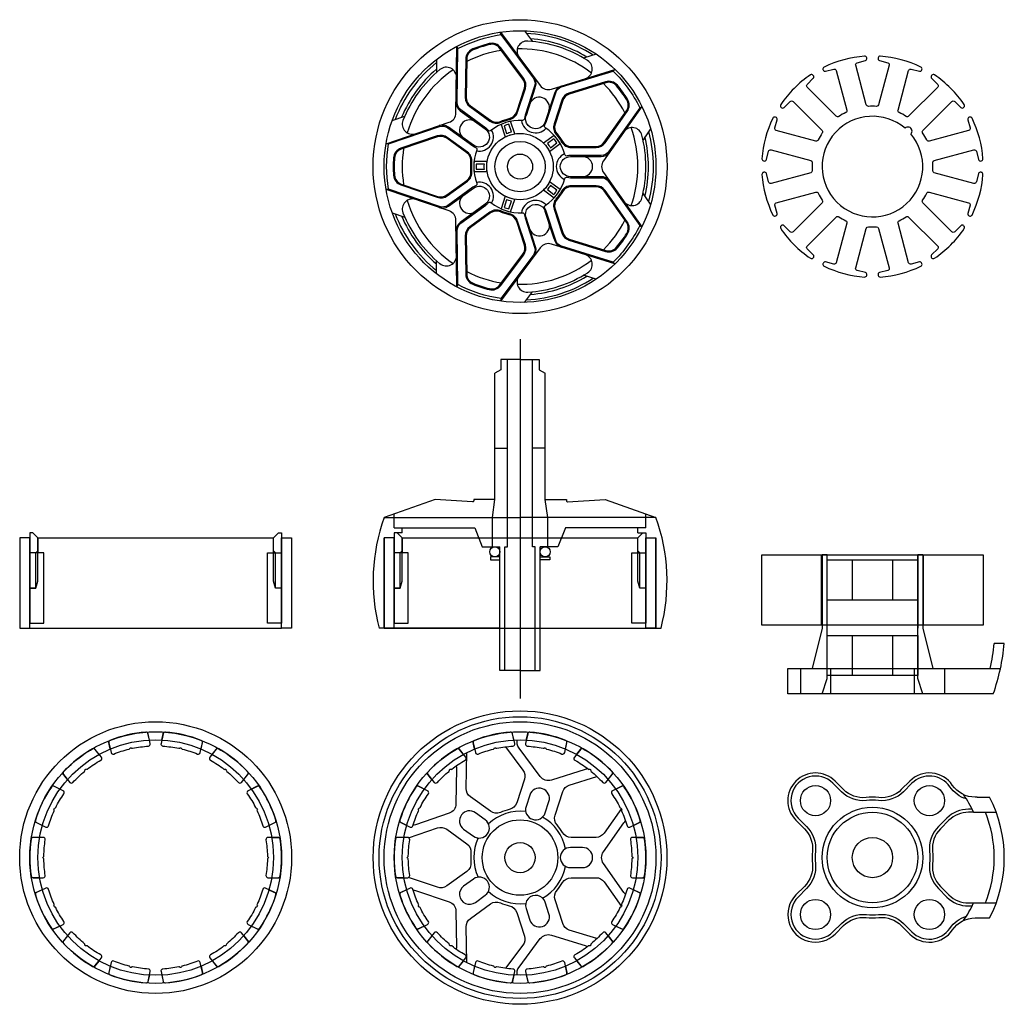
# Model space of a CAD drawing. Header units: millimetres. Extents: x -18.7 to 79.1, y 17.7 to 115.6.
import ezdxf

# ---------------------------------------------------------------- set-up
doc = ezdxf.new("R2010")
doc.units = ezdxf.units.MM
doc.header["$MEASUREMENT"] = 0

# ---------------------------------------------------------------- blocks, each defined once
blk = doc.blocks.new('*U13')
for p, q in [((1.979, 4.143), (2.169, 4.307)), ((4.627, 0.498), (4.841, 0.629))]:
    blk.add_line(p, q)
blk.add_lwpolyline([(-4.751, -1.499, -0.420565), (-4.807, -1.219, 0.071269), (-4.669, -0.939), (-3.722, 1.975, -0.243605), (-3.133, 2.557), (1.979, 4.143, -0.085618), (4.627, 0.498), (1.539, -3.873, -0.243605), (0.804, -4.254), (-2.26, -4.254, 0.071269), (-2.569, -4.298, -0.420565), (-2.819, -4.158, 0.184739)], format="xyb", close=True)
blk = doc.blocks.new('*U14')
at = {"color": 0, "linetype": 'ByBlock', "lineweight": -2, "transparency": 16777216}
for p, rotation in [((28.138, 2.142), 72.00000000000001), ((21.966, -6.482), 144), ((38.322, -11.668), 288), ((28.26, -15.017), 215.9999999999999)]:
    blk.add_blockref('*U13', p, dxfattribs=dict(at, rotation=rotation))
blk.add_blockref('*U13', (38.247, -1.063), dxfattribs=at)
blk = doc.blocks.new('*U15')
blk.add_lwpolyline([(-5.69, 2.852), (-1.729, -2.45, 0.317569), (-0.631, -2.807), (5.69, -0.846)], format="xyb")
blk = doc.blocks.new('*U16')
at = {"color": 0, "linetype": 'ByBlock', "lineweight": -2, "transparency": 16777216}
blk.add_blockref('*U15', (34.726, 4.089), dxfattribs=at)
for p, rotation in [((22.15, 0.386), 71.99999999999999), ((42.135, -6.727), 288), ((21.786, -12.719), 144), ((34.137, -17.116), 215.9999999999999)]:
    blk.add_blockref('*U15', p, dxfattribs=dict(at, rotation=rotation))
blk = doc.blocks.new('*U17')
for points in [[(0.239, 3.745), (-0.519, 2.671)], [(0.239, -3.745), (-0.519, -2.671)]]:
    blk.add_lwpolyline(points)
for radius, start, end in [(12.75, 346.64216, 13.35784), (13.25, 344.76248, 15.23752)]:
    blk.add_arc((-12.731, 0), radius, start, end)
blk = doc.blocks.new('*U18')
at = {"color": 0, "linetype": 'ByBlock', "lineweight": -2, "transparency": 16777216}
for p, rotation in [((34.921, 5.69), 72), ((20.687, 1.065), 144), ((20.687, -13.9), 215.9999999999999), ((34.921, -18.525), 288)]:
    blk.add_blockref('*U17', p, dxfattribs=dict(at, rotation=rotation))
blk.add_blockref('*U17', (43.717, -6.417), dxfattribs=at)
blk = doc.blocks.new('*U21')
blk.add_lwpolyline([(0.638, 1.829, 0.371822), (0.44, 2), (-0.572, 2, 0.461884), (-0.77, 1.768, -0.036125), (-0.629, 0.172, 0.265874), (-0.579, 0.087, -0.582552), (-0.579, -0.087, 0.265874), (-0.629, -0.172, -0.036125), (-0.77, -1.768, 0.461884), (-0.572, -2), (0.44, -2, 0.371822), (0.638, -1.829, 0.073567)], format="xyb", close=True)
blk = doc.blocks.new('*U22')
at = {"color": 0, "linetype": 'ByBlock', "lineweight": -2, "transparency": 16777216}
for p, rotation in [((-18.497, 44.587), 102.8571428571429), ((-13.277, 44.587), 77.14285714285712), ((-23.199, 42.322), 128.5714285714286), ((-8.575, 42.322), 51.4285714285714), ((-26.453, 38.242), 154.2857142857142), ((-5.32, 38.242), 25.7142857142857), ((-27.615, 33.153), 180), ((-26.453, 28.065), 205.7142857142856), ((-5.32, 28.065), 334.2857142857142), ((-23.199, 23.984), 231.4285714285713), ((-8.575, 23.984), 308.5714285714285), ((-18.497, 21.719), 257.1428571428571), ((-13.277, 21.719), 282.8571428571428)]:
    blk.add_blockref('*U21', p, dxfattribs=dict(at, rotation=rotation))
blk.add_blockref('*U21', (-4.159, 33.153), dxfattribs=at)
blk = doc.blocks.new('*U25')
blk.add_lwpolyline([(0.638, 1.829, 0.371822), (0.44, 2), (-0.572, 2, 0.461884), (-0.77, 1.768, -0.036125), (-0.629, 0.172, 0.265874), (-0.579, 0.087, -0.582552), (-0.579, -0.087, 0.265874), (-0.629, -0.172, -0.036125), (-0.77, -1.768, 0.461884), (-0.572, -2), (0.44, -2, 0.371822), (0.638, -1.829, 0.073567)], format="xyb", close=True)
blk = doc.blocks.new('*U26')
at = {"color": 0, "linetype": 'ByBlock', "lineweight": -2, "transparency": 16777216}
for p, rotation in [((-18.497, 44.587), 102.8571428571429), ((-13.277, 44.587), 77.14285714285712), ((-23.199, 42.322), 128.5714285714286), ((-8.575, 42.322), 51.4285714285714), ((-26.453, 38.242), 154.2857142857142), ((-5.32, 38.242), 25.7142857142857), ((-27.615, 33.153), 180), ((-26.453, 28.065), 205.7142857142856), ((-5.32, 28.065), 334.2857142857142), ((-23.199, 23.984), 231.4285714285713), ((-8.575, 23.984), 308.5714285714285), ((-18.497, 21.719), 257.1428571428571), ((-13.277, 21.719), 282.8571428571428)]:
    blk.add_blockref('*U25', p, dxfattribs=dict(at, rotation=rotation))
blk.add_blockref('*U25', (-4.159, 33.153), dxfattribs=at)

msp = doc.modelspace()

# ---------------------------------------------------------------- linework, layer by layer
for p, q in [((32.466, 108.752), (31.581, 106.029)), ((34.368, 108.134), (33.483, 105.41)), ((25.213, 106.395), (27.529, 104.712)), ((24.037, 104.777), (26.354, 103.094)), ((38.85, 101.964), (35.987, 101.964)), ((38.85, 99.964), (35.987, 99.964)), ((24.037, 97.151), (26.354, 98.834)), ((25.213, 95.533), (27.529, 97.216)), ((32.466, 93.176), (31.581, 95.9)), ((34.368, 93.794), (33.483, 96.518)), ((30.987, 83.829), (30.987, 48.11)), ((30.987, 81.782), (29.087, 81.782)), ((29.087, 81.782), (29.087, 80.782)), ((29.737, 63.182), (29.737, 81.782)), ((30.987, 81.782), (32.887, 81.782)), ((32.237, 63.182), (32.237, 81.782)), ((32.887, 81.782), (32.887, 80.782)), ((29.087, 80.782), (28.487, 80.436)), ((28.487, 67.882), (28.487, 80.436)), ((32.887, 80.782), (33.487, 80.436)), ((33.487, 67.882), (33.487, 80.436)), ((28.487, 72.982), (29.737, 72.982)), ((33.487, 72.982), (32.237, 72.982)), ((28.487, 67.882), (26.387, 67.882)), ((28.237, 66.082), (28.487, 67.882)), ((33.737, 66.082), (33.487, 67.882)), ((33.487, 67.882), (35.587, 67.882)), ((17.487, 66.082), (30.987, 66.082)), ((18.487, 65.082), (18.487, 66.438)), ((28.237, 63.182), (28.237, 66.082)), ((44.487, 66.082), (30.987, 66.082)), ((33.737, 63.182), (33.737, 66.082)), ((43.487, 65.082), (43.487, 66.438)), ((18.487, 65.082), (26.487, 65.082)), ((19.287, 64.582), (18.487, 64.582)), ((18.487, 64.582), (18.487, 64.082)), ((19.287, 64.582), (19.287, 65.082)), ((26.487, 65.082), (27.237, 63.182)), ((35.487, 65.082), (34.737, 63.182)), ((43.487, 65.082), (35.487, 65.082)), ((42.687, 64.582), (42.687, 65.082)), ((42.687, 64.582), (43.487, 64.582)), ((43.487, 64.582), (43.487, 64.082)), ((-17.704, 59.082), (-17.704, 64.082)), ((-16.904, 64.082), (6.496, 64.082)), ((-16.904, 64.082), (-16.904, 62.582)), ((17.487, 55.082), (17.487, 64.082)), ((18.487, 64.082), (17.487, 64.082)), ((18.487, 59.082), (18.487, 64.082)), ((19.287, 64.082), (42.687, 64.082)), ((19.287, 64.082), (19.287, 62.582)), ((43.487, 64.082), (44.487, 64.082)), ((44.487, 55.082), (44.487, 64.082)), ((-17.104, 62.582), (-16.904, 62.782)), ((-17.104, 62.582), (-16.904, 62.782)), ((6.696, 62.582), (6.496, 62.782)), ((19.087, 62.582), (19.287, 62.782)), ((19.087, 62.582), (19.287, 62.782)), ((27.237, 63.182), (28.987, 63.182)), ((28.987, 50.882), (28.987, 63.182)), ((29.487, 50.882), (29.487, 63.182)), ((29.487, 63.182), (29.737, 63.182)), ((32.487, 63.182), (32.237, 63.182)), ((32.487, 50.882), (32.487, 63.182)), ((32.987, 50.882), (32.987, 63.182)), ((34.737, 63.182), (32.987, 63.182)), ((42.887, 62.582), (42.687, 62.782)), ((-16.904, 62.582), (-17.704, 62.582)), ((-16.904, 62.582), (-17.704, 62.582)), ((-17.104, 59.082), (-17.104, 62.582)), ((-17.104, 59.082), (-17.104, 62.582)), ((-16.904, 59.782), (-16.904, 62.582)), ((6.496, 62.582), (7.296, 62.582)), ((6.696, 59.082), (6.696, 62.582)), ((19.287, 62.582), (18.487, 62.582)), ((19.287, 62.582), (18.487, 62.582)), ((19.087, 59.082), (19.087, 62.582)), ((19.087, 59.082), (19.087, 62.582)), ((19.287, 59.782), (19.287, 62.582)), ((42.687, 62.582), (43.487, 62.582)), ((42.887, 59.082), (42.887, 62.582)), ((60.927, 55.382), (60.927, 62.382)), ((60.987, 62.382), (60.987, 55.082)), ((61.487, 62.382), (60.987, 62.382)), ((61.487, 62.382), (70.487, 62.382)), ((63.987, 61.882), (63.987, 57.882)), ((67.987, 61.882), (67.987, 57.882)), ((70.487, 62.382), (70.487, 55.082)), ((70.987, 62.382), (70.487, 62.382)), ((70.987, 62.382), (70.987, 55.082)), ((71.046, 55.382), (71.046, 62.382)), ((-17.104, 59.082), (-16.904, 59.782)), ((19.087, 59.082), (19.287, 59.782)), ((-17.104, 59.082), (-17.704, 59.082)), ((19.087, 59.082), (18.487, 59.082)), ((-17.704, 55.082), (7.296, 55.082)), ((28.987, 55.082), (16.987, 55.082)), ((18.487, 55.082), (43.487, 55.082)), ((32.987, 55.082), (44.987, 55.082)), ((60.987, 55.082), (59.987, 51.082)), ((70.987, 55.082), (71.987, 51.082)), ((63.987, 54.382), (63.987, 50.382)), ((67.987, 54.382), (67.987, 50.382)), ((79.08, 53.582), (78.075, 53.582)), ((29.487, 50.882), (28.987, 50.882)), ((30.987, 50.882), (29.487, 50.882)), ((30.987, 50.882), (32.487, 50.882)), ((32.487, 50.882), (32.987, 50.882)), ((57.58, 48.582), (57.58, 51.082)), ((57.58, 51.082), (78.695, 51.082)), ((58.83, 51.082), (58.83, 48.582)), ((61.83, 51.082), (61.83, 48.582)), ((70.144, 51.082), (70.144, 48.582)), ((73.144, 51.082), (73.144, 48.582)), ((77.987, 48.582), (57.58, 48.582)), ((-5.82, 43.983), (-6, 44.773)), ((-4.589, 43.983), (-4.408, 44.773)), ((30.371, 43.983), (30.191, 44.773)), ((31.602, 43.983), (31.783, 44.773)), ((-10.828, 42.558), (-11.334, 43.193)), ((-9.719, 43.092), (-9.9, 43.883)), ((-0.689, 43.092), (-0.509, 43.883)), ((0.42, 42.558), (0.925, 43.193)), ((25.363, 42.558), (24.857, 43.193)), ((26.472, 43.092), (26.291, 43.883)), ((35.502, 43.092), (35.682, 43.883)), ((36.61, 42.558), (37.116, 43.193)), ((-13.955, 40.065), (-14.461, 40.699)), ((3.547, 40.065), (4.053, 40.699)), ((22.236, 40.065), (21.73, 40.699)), ((39.738, 40.065), (40.244, 40.699)), ((-14.723, 39.102), (-15.454, 39.454)), ((4.314, 39.102), (5.045, 39.454)), ((21.468, 39.102), (20.737, 39.454)), ((40.505, 39.102), (41.236, 39.454)), ((76.379, 38.299), (77.624, 38.299)), ((76.024, 36.799), (77.111, 36.799)), ((77.111, 36.799), (78.282, 36.799)), ((-16.458, 35.499), (-17.189, 35.85)), ((6.05, 35.499), (6.78, 35.85)), ((19.733, 35.499), (19.002, 35.85)), ((42.241, 35.499), (42.971, 35.85)), ((-16.732, 34.299), (-17.543, 34.299)), ((6.324, 34.299), (7.135, 34.299)), ((19.459, 34.299), (18.648, 34.299)), ((42.514, 34.299), (43.326, 34.299)), ((-16.732, 30.299), (-17.543, 30.299)), ((6.324, 30.299), (7.135, 30.299)), ((19.459, 30.299), (18.648, 30.299)), ((42.514, 30.299), (43.326, 30.299)), ((-16.458, 29.099), (-17.189, 28.747)), ((6.05, 29.099), (6.78, 28.747)), ((19.733, 29.099), (19.002, 28.747)), ((42.241, 29.099), (42.971, 28.747)), ((76.024, 27.799), (77.111, 27.799)), ((77.111, 27.799), (78.282, 27.799)), ((-14.723, 25.495), (-15.454, 25.143)), ((4.314, 25.495), (5.045, 25.143)), ((21.468, 25.495), (20.737, 25.143)), ((40.505, 25.495), (41.236, 25.143)), ((76.379, 26.299), (77.624, 26.299)), ((-13.955, 24.533), (-14.461, 23.899)), ((3.547, 24.533), (4.053, 23.899)), ((22.236, 24.533), (21.73, 23.899)), ((39.738, 24.533), (40.244, 23.899)), ((-10.828, 22.039), (-11.334, 21.405)), ((0.42, 22.039), (0.925, 21.405)), ((25.363, 22.039), (24.857, 21.405)), ((36.61, 22.039), (37.116, 21.405)), ((-9.719, 21.505), (-9.9, 20.714)), ((-5.82, 20.615), (-6, 19.824)), ((-4.589, 20.615), (-4.408, 19.824)), ((-0.689, 21.505), (-0.509, 20.714)), ((26.472, 21.505), (26.291, 20.714)), ((30.371, 20.615), (30.191, 19.824)), ((31.602, 20.615), (31.783, 19.824)), ((35.502, 21.505), (35.682, 20.714))]:
    msp.add_line(p, q)
for points in [[(26.285, 112.654, 0.302529), (25.596, 111.648), (25.545, 107.841, 0.243605), (25.999, 106.937), (27.993, 105.487, 0.265321), (29.077, 105.368, -0.047489), (29.943, 105.649, 0.265321), (30.75, 106.383), (31.512, 108.728, 0.243605), (31.347, 109.726), (29.068, 112.776, 0.302529), (27.919, 113.185, 0.034118)], [(26.323, 112.561, 0.302529), (25.696, 111.647), (25.645, 107.84, 0.243605), (26.057, 107.018), (28.052, 105.568, 0.265321), (29.038, 105.46, -0.047489), (29.921, 105.747, 0.265321), (30.654, 106.414), (31.416, 108.759, 0.243605), (31.267, 109.667), (28.988, 112.717, 0.302529), (27.943, 113.088, 0.034118)], [(71.372, 103.609, 0.033523), (70.97, 104.305, -0.358249), (70.995, 104.558), (73.877, 107.44, -0.414214), (74.16, 107.44), (74.761, 106.839, 0.414214), (75.044, 106.839), (75.076, 106.871, 0.359323), (75.1, 107.125, 0.095778), (72.147, 110.077, 0.359323), (71.894, 110.053), (71.862, 110.021, 0.414214), (71.862, 109.738), (72.463, 109.137, -0.414214), (72.463, 108.854), (69.581, 105.972, -0.358249), (69.328, 105.948, 0.033523), (68.632, 106.35, -0.358249), (68.527, 106.581), (69.582, 110.518, -0.414214), (69.827, 110.659), (70.648, 110.439, 0.414214), (70.893, 110.581), (70.904, 110.624, 0.359323), (70.799, 110.856, 0.095778), (66.765, 111.937, 0.359323), (66.558, 111.789), (66.546, 111.745, 0.414214), (66.687, 111.5), (67.509, 111.28, -0.414214), (67.65, 111.035), (66.595, 107.099, -0.358249), (66.389, 106.951, 0.033523), (65.585, 106.951, -0.358249), (65.378, 107.099), (64.323, 111.035, -0.414214), (64.465, 111.28), (65.286, 111.5, 0.414214), (65.427, 111.745), (65.416, 111.789, 0.359323), (65.208, 111.937, 0.095778), (61.175, 110.856, 0.359323), (61.069, 110.624), (61.081, 110.581, 0.414214), (61.326, 110.439), (62.147, 110.659, -0.414214), (62.392, 110.518), (63.446, 106.581, -0.358249), (63.341, 106.35, 0.033523), (62.645, 105.948, -0.358249), (62.393, 105.972), (59.511, 108.854, -0.414214), (59.511, 109.137), (60.112, 109.738, 0.414214), (60.112, 110.021), (60.08, 110.053, 0.359323), (59.826, 110.077, 0.095778), (56.873, 107.125, 0.359323), (56.898, 106.871), (56.93, 106.839, 0.414214), (57.213, 106.839), (57.814, 107.44, -0.414214), (58.096, 107.44), (60.978, 104.558, -0.358249), (61.003, 104.305, 0.033523), (60.601, 103.609, -0.358249), (60.37, 103.504), (56.433, 104.559, -0.414214), (56.292, 104.804), (56.512, 105.625, 0.414214), (56.37, 105.87), (56.327, 105.882, 0.359323), (56.095, 105.776, 0.095778), (55.014, 101.743, 0.359323), (55.162, 101.535), (55.206, 101.524, 0.414214), (55.451, 101.665), (55.671, 102.486, -0.414214), (55.916, 102.627), (59.852, 101.573, -0.358249), (60, 101.366, 0.033523), (60, 100.562, -0.358249), (59.852, 100.356), (55.916, 99.301, -0.414214), (55.671, 99.442), (55.451, 100.263, 0.414214), (55.206, 100.405), (55.162, 100.393, 0.359323), (55.014, 100.186, 0.095778), (56.095, 96.152, 0.359323), (56.327, 96.046), (56.37, 96.058, 0.414214), (56.512, 96.303), (56.292, 97.124, -0.414214), (56.433, 97.369), (60.37, 98.424, -0.358249), (60.601, 98.319, 0.033523), (61.003, 97.623, -0.358249), (60.978, 97.37), (58.096, 94.488, -0.414214), (57.814, 94.488), (57.213, 95.089, 0.414214), (56.93, 95.089), (56.898, 95.057, 0.359323), (56.873, 94.804, 0.095778), (59.826, 91.851, 0.359323), (60.08, 91.875), (60.112, 91.907, 0.414214), (60.112, 92.19), (59.511, 92.791, -0.414214), (59.511, 93.074), (62.393, 95.956, -0.358249), (62.645, 95.981, 0.033523), (63.341, 95.579, -0.358249), (63.446, 95.348), (62.392, 91.411, -0.414214), (62.147, 91.269), (61.326, 91.489, 0.414214), (61.081, 91.348), (61.069, 91.304, 0.359323), (61.175, 91.073, 0.095778), (65.208, 89.992, 0.359323), (65.416, 90.14), (65.427, 90.183, 0.414214), (65.286, 90.428), (64.465, 90.648, -0.414214), (64.323, 90.893), (65.378, 94.83, -0.358249), (65.585, 94.978, 0.033523), (66.389, 94.978, -0.358249), (66.595, 94.83), (67.65, 90.893, -0.414214), (67.509, 90.648), (66.687, 90.428, 0.414214), (66.546, 90.183), (66.558, 90.14, 0.359323), (66.765, 89.992, 0.095778), (70.799, 91.073, 0.359323), (70.904, 91.304), (70.893, 91.348, 0.414214), (70.648, 91.489), (69.827, 91.269, -0.414214), (69.582, 91.411), (68.527, 95.348, -0.358249), (68.632, 95.579, 0.033523), (69.328, 95.981, -0.358249), (69.581, 95.956), (72.463, 93.074, -0.414214), (72.463, 92.791), (71.862, 92.19, 0.414214), (71.862, 91.907), (71.894, 91.875, 0.359323), (72.147, 91.851, 0.095778), (75.1, 94.804, 0.359323), (75.076, 95.057), (75.044, 95.089, 0.414214), (74.761, 95.089), (74.16, 94.488, -0.414214), (73.877, 94.488), (70.995, 97.37, -0.358249), (70.97, 97.623, 0.033523), (71.372, 98.319, -0.358249), (71.603, 98.424), (75.54, 97.369, -0.414214), (75.682, 97.124), (75.462, 96.303, 0.414214), (75.603, 96.058), (75.647, 96.046, 0.359323), (75.878, 96.152, 0.095778), (76.959, 100.186, 0.359323), (76.811, 100.393), (76.768, 100.405, 0.414214), (76.523, 100.263), (76.303, 99.442, -0.414214), (76.058, 99.301), (72.121, 100.356, -0.358249), (71.973, 100.562, 0.033523), (71.973, 101.366, -0.358249), (72.121, 101.573), (76.058, 102.627, -0.414214), (76.303, 102.486), (76.523, 101.665, 0.414214), (76.768, 101.524), (76.811, 101.535, 0.359323), (76.959, 101.743, 0.095778), (75.878, 105.776, 0.359323), (75.647, 105.882), (75.603, 105.87, 0.414214), (75.462, 105.625), (75.682, 104.804, -0.414214), (75.54, 104.559), (71.603, 103.504, -0.358249)], [(40.652, 109.048, 0.302529), (39.482, 109.393), (35.846, 108.265, 0.243605), (35.126, 107.554), (34.364, 105.209, 0.265321), (34.585, 104.141, -0.047489), (35.12, 103.405, 0.265321), (36.067, 102.864), (38.533, 102.864, 0.243605), (39.431, 103.33), (41.628, 106.439, 0.302529), (41.661, 107.658, 0.034118)], [(40.575, 108.984, 0.302529), (39.512, 109.297), (35.875, 108.169, 0.243605), (35.221, 107.523), (34.459, 105.178, 0.265321), (34.66, 104.207, -0.047489), (35.206, 103.456, 0.265321), (36.067, 102.964), (38.533, 102.964, 0.243605), (39.35, 103.387), (41.546, 106.497, 0.302529), (41.577, 107.605, 0.034118)], [(30.454, 104.221), (30.049, 105.468, 0.054509), (29.098, 105.159), (29.503, 103.912, -0.076197)], [(30.13, 104.409), (29.882, 105.172, 0.028759), (29.407, 105.017), (29.655, 104.255, -0.035255)], [(18.416, 100.105, 0.302529), (19.16, 99.139), (22.765, 97.914, 0.243605), (23.765, 98.066), (25.76, 99.515, 0.265321), (26.208, 100.509, -0.047489), (26.208, 101.419, 0.265321), (25.76, 102.413), (23.765, 103.863, 0.243605), (22.765, 104.014), (19.16, 102.79, 0.302529), (18.416, 101.823, 0.034118)], [(18.516, 100.112, 0.302529), (19.192, 99.234), (22.797, 98.009, 0.243605), (23.706, 98.147), (25.701, 99.596, 0.265321), (26.109, 100.5, -0.047489), (26.109, 101.429, 0.265321), (25.701, 102.332), (23.706, 103.782, 0.243605), (22.797, 103.92), (19.192, 102.695, 0.302529), (18.516, 101.816, 0.034118)], [(33.92, 102.477), (34.98, 103.247, 0.054509), (34.392, 104.057), (33.332, 103.286, -0.076197)], [(33.999, 102.843), (34.647, 103.315, 0.028759), (34.353, 103.719), (33.705, 103.248, -0.035255)], [(27.725, 101.464), (26.414, 101.464, 0.054509), (26.414, 100.464), (27.725, 100.464, -0.076197)], [(27.445, 101.214), (26.644, 101.214, 0.028759), (26.644, 100.714), (27.445, 100.714, -0.035255)], [(33.332, 98.642), (34.392, 97.872, 0.054509), (34.98, 98.681), (33.92, 99.451, -0.076197)], [(33.705, 98.68), (34.353, 98.209, 0.028759), (34.647, 98.614), (33.999, 99.085, -0.035255)], [(41.661, 94.27, 0.302529), (41.628, 95.489), (39.431, 98.599, 0.243605), (38.533, 99.064), (36.067, 99.064, 0.265321), (35.12, 98.524, -0.047489), (34.585, 97.788, 0.265321), (34.364, 96.72), (35.126, 94.375, 0.243605), (35.846, 93.664), (39.482, 92.536, 0.302529), (40.652, 92.881, 0.034118)], [(41.577, 94.323, 0.302529), (41.546, 95.431), (39.35, 98.541, 0.243605), (38.533, 98.964), (36.067, 98.964, 0.265321), (35.206, 98.473, -0.047489), (34.66, 97.721, 0.265321), (34.459, 96.751), (35.221, 94.405, 0.243605), (35.875, 93.759), (39.512, 92.631, 0.302529), (40.575, 92.945, 0.034118)], [(29.503, 98.016), (29.098, 96.77, 0.054509), (30.049, 96.461), (30.454, 97.707, -0.076197)], [(29.655, 97.674), (29.407, 96.911, 0.028759), (29.882, 96.757), (30.13, 97.519, -0.035255)], [(27.919, 88.743, 0.302529), (29.068, 89.152), (31.347, 92.202, 0.243605), (31.512, 93.2), (30.75, 95.545, 0.265321), (29.943, 96.279, -0.047489), (29.077, 96.56, 0.265321), (27.993, 96.441), (25.999, 94.992, 0.243605), (25.545, 94.087), (25.596, 90.28, 0.302529), (26.285, 89.274, 0.034118)], [(27.943, 88.84, 0.302529), (28.988, 89.212), (31.267, 92.262, 0.243605), (31.416, 93.169), (30.654, 95.514, 0.265321), (29.921, 96.182, -0.047489), (29.038, 96.468, 0.265321), (28.052, 96.36), (26.057, 94.911, 0.243605), (25.645, 94.088), (25.696, 90.281, 0.302529), (26.323, 89.367, 0.034118)], [(31.952, 38.504), (31.581, 37.363, 1), (33.483, 36.745), (33.854, 37.886, 1)], [(25.383, 35.134), (26.354, 34.429, 1), (27.529, 36.047), (26.559, 36.752, 1)], [(37.187, 33.299), (35.987, 33.299, 1), (35.987, 31.299), (37.187, 31.299, 1)], [(26.559, 27.845), (27.529, 28.551, 1), (26.354, 30.169), (25.383, 29.463, 1)], [(33.854, 26.711), (33.483, 27.852, 1), (31.581, 27.234), (31.952, 26.093, 1)]]:
    msp.add_lwpolyline(points, format="xyb", close=True)
for points in [[(35.084, 108.971, 0.243605), (34.43, 108.325), (33.483, 105.41, -1), (31.581, 106.029), (32.528, 108.943, 0.243605), (32.378, 109.85)], [(24.638, 107.336, 0.243605), (25.05, 106.513), (27.529, 104.712, -1), (26.354, 103.094), (23.875, 104.895, 0.243605), (22.965, 105.033)], [(39.868, 99.541, 0.243605), (39.051, 99.964), (35.987, 99.964, -1), (35.987, 101.964), (39.051, 101.964, 0.243605), (39.868, 102.387)], [(22.965, 96.895, 0.243605), (23.875, 97.033), (26.354, 98.834, -1), (27.529, 97.216), (25.05, 95.415, 0.243605), (24.638, 94.593)], [(32.378, 92.078, 0.243605), (32.528, 92.986), (31.581, 95.9, -1), (33.483, 96.518), (34.43, 93.604, 0.243605), (35.084, 92.958)], [(26.387, 67.882), (26.387, 67.743, -0.433028), (26.28, 67.643), (22.541, 67.882), (17.487, 66.082)], [(35.587, 67.882), (35.587, 67.743, 0.433028), (35.693, 67.643), (39.432, 67.882), (44.487, 66.082)], [(29.545, 43.305), (31.267, 41.001, -0.243605), (31.416, 40.094), (30.654, 37.748, -0.265321), (29.921, 37.081, 0.047489), (29.038, 36.794, -0.265321), (28.052, 36.903), (26.057, 38.352, -0.243605), (25.645, 39.175), (25.693, 42.732)], [(37.69, 41.146, -0.062838), (37.462, 41.043), (34.095, 39.998, -0.317569), (32.998, 40.355), (30.888, 43.179, -0.218816), (30.713, 43.996, -0.218816)], [(24.643, 41.408, -0.062838), (24.672, 41.159), (24.625, 37.634, -0.317569), (23.946, 36.701), (20.609, 35.567, -0.062838), (20.363, 35.517, -0.062838)], [(41.075, 37.164), (39.35, 34.722, -0.243605), (38.533, 34.299), (36.067, 34.299, -0.265321), (35.206, 34.79, 0.047489), (34.66, 35.542, -0.265321), (34.459, 36.512), (35.221, 38.858, -0.243605), (35.875, 39.504), (38.622, 40.356)], [(76.379, 38.299), (76.191, 38.299, -0.248303), (73.917, 39.502, 0.470451), (69.699, 39.9), (68.854, 39.055, -0.22653), (66.62, 38.265, 0.052891), (65.354, 38.265, -0.22653), (63.119, 39.055), (62.274, 39.9, 1), (58.385, 36.011), (59.23, 35.166, -0.22653), (60.02, 32.932, 0.052891), (60.02, 31.666, -0.22653), (59.23, 29.431), (58.385, 28.586, 1), (62.274, 24.697), (63.119, 25.542, -0.22653), (65.354, 26.332, 0.052891), (66.62, 26.332, -0.22653), (68.854, 25.542), (69.699, 24.697, 0.470451), (73.917, 25.095, -0.248303), (76.191, 26.299), (76.379, 26.299)], [(75.316, 38.127, -0.172253), (73.669, 39.333, 0.470451), (69.911, 39.688), (69.066, 38.843, -0.22653), (66.588, 37.967, 0.052891), (65.385, 37.967, -0.22653), (62.907, 38.843), (62.062, 39.688, 1), (58.597, 36.223), (59.442, 35.378, -0.22653), (60.318, 32.9, 0.052891), (60.318, 31.697, -0.22653), (59.442, 29.219), (58.597, 28.374, 1), (62.062, 24.909), (62.907, 25.754, -0.22653), (65.385, 26.631, 0.052891), (66.588, 26.631, -0.22653), (69.066, 25.754), (69.911, 24.909, 0.470451), (73.669, 25.264, -0.172253), (75.316, 26.47, -0.172253)], [(75.884, 37.099), (75.515, 37.099, 0.198528), (73.377, 36.224), (72.531, 35.378, 0.22653), (71.655, 32.9, -0.052891), (71.655, 31.697, 0.22653), (72.531, 29.219), (73.375, 28.375, 0.203776), (75.517, 27.499), (75.884, 27.499)], [(76.024, 36.799), (75.515, 36.799, 0.198507), (73.588, 36.011), (72.743, 35.166, 0.22653), (71.953, 32.932, -0.052891), (71.953, 31.666, 0.22653), (72.743, 29.431), (73.588, 28.586, 0.204044), (75.515, 27.799), (76.024, 27.799)], [(19.921, 34.277), (22.797, 35.254, -0.243605), (23.706, 35.116), (25.701, 33.667, -0.265321), (26.109, 32.763, 0.047489), (26.109, 31.834, -0.265321), (25.701, 30.931), (23.706, 29.481, -0.243605), (22.797, 29.343), (19.921, 30.32)], [(41.473, 28.658, -0.062838), (41.304, 28.843), (39.27, 31.722, -0.317569), (39.27, 32.876), (41.304, 35.755, -0.062838), (41.473, 35.94)], [(38.622, 24.242), (35.875, 25.094, -0.243605), (35.221, 25.74), (34.459, 28.085, -0.265321), (34.66, 29.056, 0.047489), (35.206, 29.807, -0.265321), (36.067, 30.299), (38.533, 30.299, -0.243605), (39.35, 29.876), (41.075, 27.434)], [(20.363, 29.081, -0.062838), (20.609, 29.031), (23.946, 27.897, -0.317569), (24.625, 26.963), (24.672, 23.439, -0.062838), (24.643, 23.19, -0.062838)], [(25.693, 21.865), (25.645, 25.423, -0.243605), (26.057, 26.245), (28.052, 27.695, -0.265321), (29.038, 27.803, 0.047489), (29.921, 27.516, -0.265321), (30.654, 26.849), (31.416, 24.504, -0.243605), (31.267, 23.596), (29.545, 21.293)], [(30.713, 20.602, -0.218816), (30.888, 21.419), (32.998, 24.243, -0.317569), (34.095, 24.599), (37.462, 23.555, -0.062838), (37.69, 23.451, -0.062838)]]:
    msp.add_lwpolyline(points, format="xyb")
for points in [[(-17.104, 59.082), (-16.904, 59.782), (-16.904, 62.582), (-16.904, 64.082), (-17.404, 64.582), (-17.704, 64.582), (-17.704, 59.082)], [(6.696, 59.082), (6.496, 59.782), (6.496, 62.582), (6.496, 64.082), (6.996, 64.582), (7.296, 64.582), (7.296, 59.082)], [(19.087, 59.082), (19.287, 59.782), (19.287, 62.582), (19.287, 64.082), (18.787, 64.582), (18.487, 64.582), (18.487, 59.082)], [(42.887, 59.082), (42.687, 59.782), (42.687, 62.582), (42.687, 64.082), (43.187, 64.582), (43.487, 64.582), (43.487, 59.082)], [(-17.704, 64.082), (-18.704, 64.082), (-18.704, 55.082), (-17.704, 55.082)], [(7.296, 64.082), (8.296, 64.082), (8.296, 55.082), (7.296, 55.082)], [(18.487, 64.082), (17.487, 64.082), (17.487, 55.082), (18.487, 55.082)], [(43.487, 64.082), (44.487, 64.082), (44.487, 55.082), (43.487, 55.082)], [(-17.704, 62.582), (-17.704, 55.582), (-16.304, 55.582), (-16.304, 62.582)], [(7.296, 62.582), (7.296, 55.582), (5.896, 55.582), (5.896, 62.582)], [(18.487, 62.582), (18.487, 55.582), (19.887, 55.582), (19.887, 62.582)], [(28.037, 61.882), (28.987, 61.882), (28.987, 62.182), (28.037, 62.182)], [(33.937, 61.882), (32.987, 61.882), (32.987, 62.182), (33.937, 62.182)], [(43.487, 62.582), (43.487, 55.582), (42.087, 55.582), (42.087, 62.582)], [(54.987, 62.382), (76.987, 62.382), (76.987, 55.382), (54.987, 55.382)], [(70.487, 61.882), (70.487, 57.882), (61.487, 57.882), (61.487, 61.882)], [(70.487, 54.382), (70.487, 50.382), (61.487, 50.382), (61.487, 54.382)]]:
    msp.add_lwpolyline(points, close=True)
for points in [[(60.987, 48.582), (61.487, 50.082), (61.487, 62.382)], [(70.987, 48.582), (70.487, 50.082), (70.487, 62.382)]]:
    msp.add_lwpolyline(points)
for centre, radius in [((30.987, 100.964), 14.6), ((30.987, 100.964), 13.5), ((30.987, 100.964), 3.3), ((30.987, 100.964), 2.5), ((30.987, 100.964), 1.25), ((28.487, 62.682), 0.5), ((33.487, 62.682), 0.5), ((30.987, 32.299), 14.581), ((30.987, 32.299), 14), ((-5.204, 32.299), 13.5), ((30.987, 32.299), 13.5), ((30.987, 32.299), 13.5), ((-5.204, 32.299), 12.5), ((-5.204, 32.299), 12.5), ((30.987, 32.299), 12.5), ((30.987, 32.299), 12.5), ((-5.204, 32.299), 11.7), ((30.987, 32.299), 11.7), ((60.33, 37.956), 1.5), ((71.644, 37.956), 1.5), ((65.987, 32.299), 5), ((65.987, 32.299), 4.5), ((30.987, 32.299), 3.75), ((65.987, 32.299), 2), ((30.987, 32.299), 1.5), ((60.33, 26.642), 1.5), ((71.644, 26.642), 1.5)]:
    msp.add_circle(centre, radius)
for centre, radius, start, end in [((31.689, 112.443), 1, 86.49883, 216.76355), ((30.987, 100.964), 11.7, 52.66005, 91.33995), ((30.987, 100.964), 12.5, 57.50117, 86.49883), ((30.987, 100.964), 11.7, 99.09658, 116.90342), ((30.987, 100.964), 12.5, 129.50117, 158.49883), ((30.987, 100.964), 11.7, 124.66005, 163.33995), ((23.672, 109.838), 1, 359.23645, 129.50117), ((37.165, 110.663), 1, 287.23645, 57.50117), ((30.987, 100.964), 11.7, 27.09658, 44.90342), ((32.903, 106.861), 1, 342, 162), ((65.987, 100.964), 5, 49.58489, 40.41511), ((20.287, 105.179), 1, 158.49883, 288.76355), ((25.971, 104.608), 1, 54, 234), ((32.532, 105.719), 1.4, 186.47434, 317.52566), ((42.12, 103.843), 1, 14.49883, 144.76355), ((30.987, 100.964), 11.7, 340.66005, 19.33995), ((69.522, 104.5), 0.4, 312.70756, 137.29244), ((26.942, 103.903), 1.4, 258.47434, 29.52566), ((30.987, 100.964), 12.5, 345.50117, 14.49883), ((30.987, 100.964), 11.7, 171.09658, 188.90342), ((35.987, 100.964), 1.4, 114.47434, 245.52566), ((37.187, 100.964), 1, 270, 90), ((26.942, 98.025), 1.4, 330.47434, 101.52566), ((25.971, 97.32), 1, 126, 306), ((20.287, 96.749), 1, 71.23645, 201.50117), ((30.987, 100.964), 11.7, 196.66005, 235.33995), ((32.532, 96.209), 1.4, 42.47434, 173.52566), ((42.12, 98.085), 1, 215.23645, 345.50117), ((30.987, 100.964), 12.5, 201.50117, 230.49883), ((32.903, 95.068), 1, 198, 18), ((30.987, 100.964), 11.7, 315.09658, 332.90342), ((23.672, 92.091), 1, 230.49883, 0.76355), ((37.165, 91.265), 1, 302.49883, 72.76355), ((30.987, 100.964), 11.7, 268.66005, 307.33995), ((30.987, 100.964), 11.7, 243.09658, 260.90342), ((31.689, 89.486), 1, 143.23645, 273.50117), ((30.987, 100.964), 12.5, 273.50117, 302.49883), ((35.027, 59.774), 18.641, 160.21829, 194.57658), ((26.946, 59.774), 18.641, 345.42342, 19.78171), ((58.408, 55.482), 19.759, 347.13339, 354.48202), ((58.408, 55.482), 20.759, 340.58645, 354.74859), ((65.987, 32.299), 11, 24.14774, 34.6538), ((65.987, 32.299), 13.093, 332.72543, 27.27457), ((30.987, 32.299), 4.6, 82.96633, 133.03367), ((30.987, 32.299), 4.6, 10.96633, 61.03367), ((65.987, 32.299), 12.093, 338.15409, 21.84591), ((30.987, 32.299), 4.6, 154.96633, 205.03367), ((30.987, 32.299), 4.6, 298.96633, 349.03367), ((30.987, 32.299), 4.6, 226.96633, 277.03367), ((65.987, 32.299), 11, 325.3462, 335.85226)]:
    msp.add_arc(centre, radius, start, end)

# ---------------------------------------------------------------- block references
for name, p in [('*U14', (0, 107.382)), ('*U18', (0, 107.382)), ('*U16', (0, 107.382)), ('*U22', (10.683, -0.854)), ('*U26', (46.874, -0.854))]:
    msp.add_blockref(name, p)

doc.saveas('drawing.dxf')
